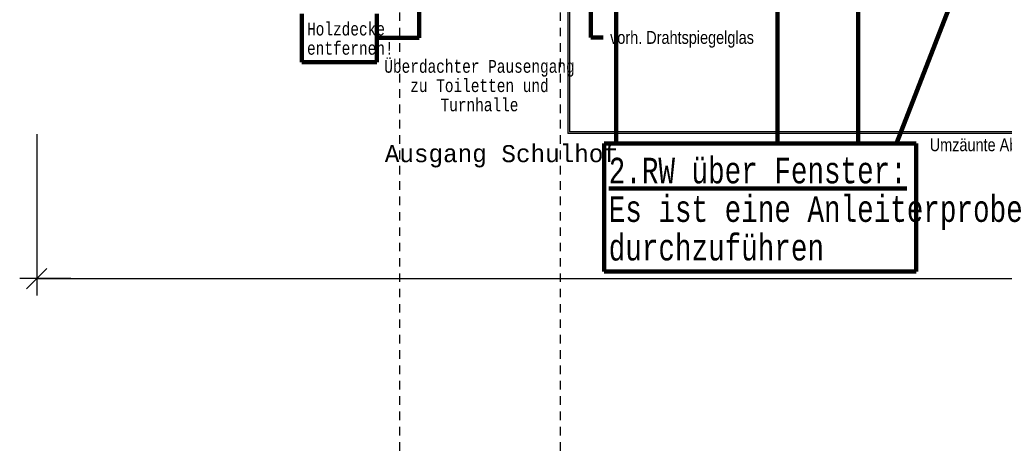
# Model space of a CAD drawing. Header units: metres. Extents: x -5 to 103, y -16 to 22.
# Tile 5 of 23: x 38 to 67, y -16 to -3. Entities that reach past the tile are written whole.
import ezdxf

# ---------------------------------------------------------------- set-up
doc = ezdxf.new("R2010")
doc.units = ezdxf.units.M
doc.header["$PDMODE"] = 65
doc.linetypes.add('AUSGEZOGEN', pattern=[0])
doc.linetypes.add('LINIE_2', pattern=[0.45, 0.25, -0.2])
for name, color, linetype, lineweight in [('XR$1$003WN111_ALLGEMEIN', 7, 'Continuous', 13), ('XR$1$004TT2DD_ZWEIDIMENSIONAL', 4, 'Continuous', 13), ('XR$1$005BMENT_ENTWURF', 8, 'Continuous', 13), ('XR$2$STANDARD', 7, 'Continuous', 25)]:
    doc.layers.add(name, color=color, linetype=linetype, lineweight=lineweight)
doc.styles.add('ARIAL', font='ARIAL.TTF')
doc.styles.add('LUCIDACONSOLE', font='LUCON.TTF')
doc.dimstyles.new('_DIMSTYLE_4', dxfattribs={"dimtxt": 0.75, "dimasz": 1, "dimexe": 0, "dimexo": 0, "dimgap": 0.375, "dimtad": 0, "dimrnd": 0.01, "dimzin": 4, "dimdsep": 46, "dimtxsty": 'Standard', "dimblk1": 'ALL_ML_STRICH', "dimblk2": 'ALL_ML_STRICH', "dimsah": 1, "dimcen": 0, "dimadec": 0, "dimazin": 0, "dimtfac": 1, "dimtdec": 0, "dimtix": 1, "dimtmove": 2, "dimatfit": 3, "dimfxl": 1, "dimtzin": 0, "dimlwd": 0, "dimlwe": 25, "dimarcsym": 0})

# ---------------------------------------------------------------- blocks, each defined once
blk = doc.blocks.new('ALL_ML_STRICH')
at = {"color": 0, "linetype": 'ByBlock', "lineweight": -2}
for p, q in [((-0.3, -0.3), (0.3, 0.3)), ((0, -0.5), (0, 0.5)), ((-1, 0), (0.5, 0))]:
    blk.add_line(p, q, dxfattribs=at)
blk = doc.blocks.new('*D9')
at = {"layer": 'DEFPOINTS', "color": 0, "linetype": 'AUSGEZOGEN', "lineweight": 25}
for p in [(38.696, -2.581), (99.376, -2.581), (38.696, -10.833)]:
    blk.add_point(p, dxfattribs=at)
at = {"layer": 'XR$2$STANDARD', "color": 0, "linetype": 'AUSGEZOGEN', "lineweight": -2}
for p, q in [((38.696, -6.596), (38.696, -10.833)), ((99.376, -6.596), (99.376, -10.833)), ((38.696, -10.833), (67.848, -10.833)), ((70.442, -10.833), (99.376, -10.833))]:
    blk.add_line(p, q, dxfattribs=at)
at = {"layer": 'XR$2$STANDARD', "color": 0, "linetype": 'AUSGEZOGEN', "lineweight": 25, "rotation": 180}
blk.add_blockref('ALL_ML_STRICH', (38.696, -10.833), dxfattribs=at)
at = {"layer": 'XR$2$STANDARD', "color": 0, "linetype": 'AUSGEZOGEN', "lineweight": 25}
blk.add_blockref('ALL_ML_STRICH', (99.376, -10.833), dxfattribs=at)
at = {"layer": 'XR$2$STANDARD', "color": 0, "linetype": 'AUSGEZOGEN', "lineweight": 25, "insert": (69.145, -10.833), "char_height": 0.75, "width": 2.32969, "attachment_point": 5}
blk.add_mtext('\\W0.62;\\A1;{60.68\\H0.495000;\\S^ ;}', dxfattribs=at)

msp = doc.modelspace()

# ---------------------------------------------------------------- linework, layer by layer
at = {"layer": 'XR$1$003WN111_ALLGEMEIN', "color": 0, "linetype": 'AUSGEZOGEN', "lineweight": 25}
for p, q in [((54.29, -2.581), (54.29, -6.581)), ((54.34, -2.581), (54.34, -6.531)), ((84.486, -6.581), (54.29, -6.581)), ((84.436, -6.531), (54.34, -6.531))]:
    msp.add_line(p, q, dxfattribs=at)
at = {"layer": 'XR$1$005BMENT_ENTWURF', "color": 254, "linetype": 'LINIE_2', "lineweight": 25, "true_color": 0xf0f0b4}
for p, q in [((49.346, -2.581), (49.346, -15.954)), ((54.066, -2.581), (54.066, -15.954))]:
    msp.add_line(p, q, dxfattribs=at)
at = {"layer": 'XR$2$STANDARD', "color": 1, "linetype": 'AUSGEZOGEN', "lineweight": 140}
for p, q in [((54.968, -0.033), (54.968, -3.768)), ((49.921, -3.78), (49.921, -1.827)), ((60.44, -2.235), (60.44, -6.828)), ((62.816, -2.197), (62.816, -6.867)), ((65.757, -2.197), (63.948, -6.847)), ((55.705, -2.339), (55.705, -6.828)), ((46.483, -3.068), (46.483, -4.492)), ((48.68, -4.492), (48.68, -3.068)), ((48.68, -3.78), (49.921, -3.78)), ((54.968, -3.768), (55.331, -3.768)), ((46.483, -4.492), (48.68, -4.492)), ((55.353, -6.875), (64.519, -6.875)), ((55.353, -10.625), (55.353, -6.875)), ((64.519, -6.875), (64.519, -10.625)), ((64.519, -10.625), (55.353, -10.625))]:
    msp.add_line(p, q, dxfattribs=at)

# ---------------------------------------------------------------- texts
at = {"layer": 'XR$1$004TT2DD_ZWEIDIMENSIONAL', "color": 0, "linetype": 'AUSGEZOGEN', "lineweight": 140, "insert": (46.632, -3.33), "char_height": 0.375, "width": 3.05468, "attachment_point": 1, "line_spacing_factor": 0.903614, "style": 'LUCIDACONSOLE'}
msp.add_mtext('{\\fLucida Console|i0|b0;\\H0.375000;\\W0.800000;\\C7;Holzdecke}\\P{\\fLucida Console|i0|b0;\\H0.375000;\\W0.800000;\\C7;entfernen!}\\P', dxfattribs=at)
at = {"layer": 'XR$1$004TT2DD_ZWEIDIMENSIONAL', "color": 0, "linetype": 'AUSGEZOGEN', "lineweight": 25, "insert": (51.695, -4.424), "char_height": 0.375, "width": 6.82154, "attachment_point": 2, "line_spacing_factor": 0.903614, "style": 'LUCIDACONSOLE'}
msp.add_mtext('{\\fLucida Console|i0|b0;\\H0.375000;\\W0.800000;\\C7;Überdachter Pausengang }\\P{\\fLucida Console|i0|b0;\\H0.375000;\\W0.800000;\\C7;zu Toiletten und }\\P{\\fLucida Console|i0|b0;\\H0.375000;\\W0.800000;\\C7;Turnhalle}\\P', dxfattribs=at)
at = {"layer": 'XR$1$004TT2DD_ZWEIDIMENSIONAL', "color": 0, "linetype": 'AUSGEZOGEN', "lineweight": 25}
for s, insert, char_height, width, attachment_point, style in [('\\W0.81;Umzäunte\\~Abgrabung\\~', (64.914, -6.723), 0.375, 4.36711, 1, 'ARIAL'), ('\\W1.01;Ausgang\\~Schulhof', (48.915, -7.577), 0.5, 7.98512, 7, 'LUCIDACONSOLE')]:
    msp.add_mtext(s, dxfattribs=dict(at, insert=insert, char_height=char_height, width=width, attachment_point=attachment_point, style=style))
at = {"layer": 'XR$2$STANDARD', "color": 1, "linetype": 'AUSGEZOGEN', "lineweight": 140, "insert": (55.53, -3.577), "char_height": 0.375, "width": 4.34684, "attachment_point": 1, "style": 'ARIAL'}
msp.add_mtext('\\W0.81;vorh.\\~Drahtspiegelglas', dxfattribs=at)
at = {"layer": 'XR$2$STANDARD', "color": 0, "linetype": 'AUSGEZOGEN', "lineweight": 140, "insert": (55.487, -7.291), "char_height": 0.75, "width": 14.81036, "attachment_point": 1, "line_spacing_factor": 0.903614, "style": 'LUCIDACONSOLE'}
msp.add_mtext('{\\L\\fLucida Console|i0|b0;\\H0.750000;\\W0.800000;\\C7;2.RW über Fenster:\\l}\\P{\\fLucida Console|i0|b0;\\H0.750000;\\W0.800000;\\C7;Es ist eine Anleiterprobe}\\P{\\fLucida Console|i0|b0;\\H0.750000;\\W0.800000;\\C7;durchzuführen}\\P', dxfattribs=at)

# ---------------------------------------------------------------- dimensions: what is measured, and where the dimension line sits
at = {"layer": 'XR$2$STANDARD', "color": 0, "linetype": 'AUSGEZOGEN', "lineweight": 25}
dim = msp.add_linear_dim(base=(99.376, -10.833), p1=(38.696, -6.596), p2=(99.376, -6.596), dimstyle='_DIMSTYLE_4', override={"dimpost": '<>', "dimclrd": 0, "dimclre": 0, "dimclrt": 0, "dimlwd": 0, "dimlwe": 25}, dxfattribs=at)
dim.commit()
dim.dimension.update_dxf_attribs({"geometry": '*D9', "text_midpoint": (69.145, -10.833)})

doc.saveas('drawing.dxf')
